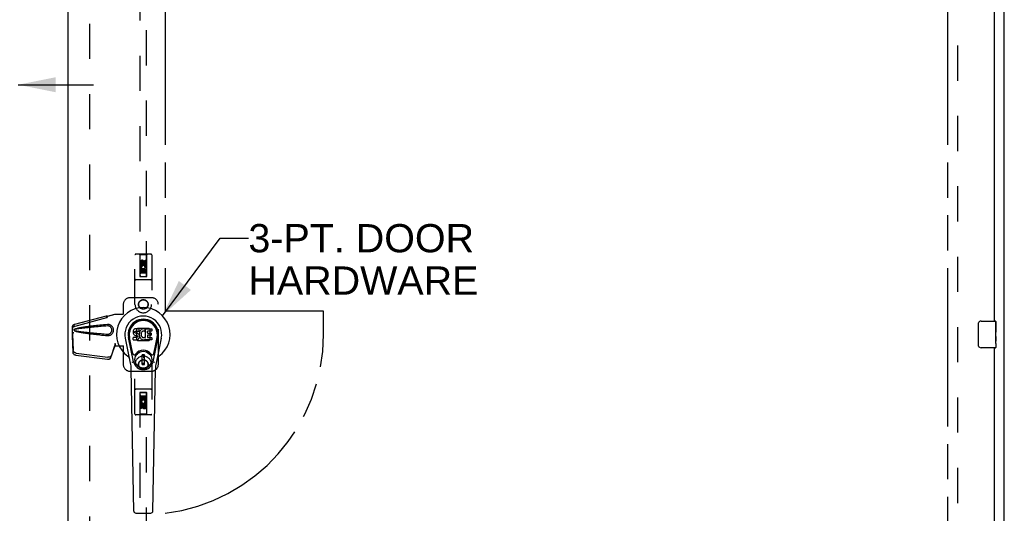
# Model space of a CAD drawing. Header units: inches. Extents: x 0 to 240, y 0 to 155.
# Tile 11 of 19: x 76 to 112, y 76 to 95. Entities that reach past the tile are written whole.
import ezdxf

# ---------------------------------------------------------------- set-up
doc = ezdxf.new("R2010")
doc.units = ezdxf.units.IN
doc.header["$LTSCALE"] = 13.183297
doc.header["$MEASUREMENT"] = 0
doc.linetypes.add('HIDDEN', pattern=[0.2, 0.1, -0.1])
doc.linetypes.add('PHANTOM', pattern=[0.8, 0.45, -0.05, 0.1, -0.05, 0.1, -0.05])
doc.layers.get('0').update_dxf_attribs({"linetype": 'CONTINUOUS'})
for name, color, linetype in [('02___PRT_ALL_AXES', 7, 'CONTINUOUS'), ('AVAILABLE_DOOR_SPACE', 7, 'CONTINUOUS'), ('DEFAULT_2', 8, 'HIDDEN'), ('DIMENSIONS', 7, 'CONTINUOUS')]:
    doc.layers.add(name, color=color, linetype=linetype)
doc.styles.get("Standard").update_dxf_attribs({"font": 'arial.ttf'})
doc.dimstyles.new('DIMSTYLE_1', dxfattribs={"dimtxt": 1.057484, "dimasz": 1.409978, "dimexe": 0.09, "dimexo": 0.07, "dimgap": 0.0375, "dimtad": 0, "dimtih": 1, "dimtoh": 1, "dimzin": 4, "dimdsep": 46, "dimtxsty": 'Standard', "dimblk": '_FILLED', "dimblk1": '_FILLED', "dimblk2": '_FILLED', "dimcen": 0.09, "dimazin": 1, "dimtfac": 1, "dimtdec": 3, "dimtofl": 0, "dimtmove": 0, "dimatfit": 3, "dimldrblk": '_FILLED', "dimfxl": 1, "dimtolj": 1, "dimtzin": 4, "dimarcsym": 0})
doc.dimstyles.get("Standard").update_dxf_attribs({"dimtxt": 1.198482, "dimasz": 1.409978, "dimexe": 0.09, "dimexo": 0.07, "dimgap": 0.09, "dimtad": 0, "dimtih": 1, "dimtoh": 1, "dimdec": 3, "dimzin": 4, "dimdsep": 46, "dimtxsty": 'Standard', "dimblk": '_FILLED', "dimblk1": '_FILLED', "dimblk2": '_FILLED', "dimcen": 0.09, "dimadec": 3, "dimazin": 1, "dimtp": 0.001, "dimtm": 0.001, "dimtfac": 1, "dimtdec": 3, "dimtofl": 0, "dimtmove": 0, "dimatfit": 3, "dimldrblk": '_FILLED', "dimfxl": 1, "dimtolj": 1, "dimtzin": 4, "dimarcsym": 0})

# ---------------------------------------------------------------- blocks, each defined once
blk = doc.blocks.new('_FILLED')
at = {"color": 0, "linetype": 'ByBlock'}
blk.add_solid([(0, 0), (-1, 0.2), (-1, -0.2)], dxfattribs=at)
blk = doc.blocks.new('*D10')
at = {"layer": 'DIMENSIONS', "color": 2, "linetype": 'Continuous'}
for p, q in [((71.912, 92.226), (69.432, 92.226)), ((75.537, 92.226), (78.357, 92.226))]:
    blk.add_line(p, q, dxfattribs=at)
at = {"layer": 'DIMENSIONS', "color": 2, "linetype": 'Continuous', "xscale": 1.409978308, "yscale": 1.409978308, "zscale": 1.409978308}
blk.add_blockref('_FILLED', (71.912, 92.226), dxfattribs=at)
at = {"layer": 'DIMENSIONS', "color": 2, "linetype": 'Continuous', "xscale": 1.409978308, "yscale": 1.409978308, "zscale": 1.409978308, "rotation": 180}
blk.add_blockref('_FILLED', (75.537, 92.226), dxfattribs=at)
at = {"layer": 'DIMENSIONS', "color": 2, "linetype": 'Continuous', "insert": (68.904, 92.755), "char_height": 1.0575, "width": 2.87368, "attachment_point": 3, "line_spacing_factor": 0.9}
blk.add_mtext('3.63', dxfattribs=at)
blk = doc.blocks.new('*D20')
at = {"layer": 'DIMENSIONS', "color": 2, "linetype": 'Continuous'}
for p, q in [((77.412, 95.978), (74.592, 95.978)), ((81.037, 95.978), (83.409, 95.978))]:
    blk.add_line(p, q, dxfattribs=at)
at = {"layer": 'DIMENSIONS', "color": 2, "linetype": 'Continuous', "xscale": 1.409978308, "yscale": 1.409978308, "zscale": 1.409978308}
blk.add_blockref('_FILLED', (77.412, 95.978), dxfattribs=at)
at = {"layer": 'DIMENSIONS', "color": 2, "linetype": 'Continuous', "xscale": 1.409978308, "yscale": 1.409978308, "zscale": 1.409978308, "rotation": 180}
blk.add_blockref('_FILLED', (81.037, 95.978), dxfattribs=at)
at = {"layer": 'DIMENSIONS', "color": 2, "linetype": 'Continuous', "insert": (83.938, 96.507), "char_height": 1.0575, "width": 2.87368, "attachment_point": 1, "line_spacing_factor": 0.9}
blk.add_mtext('3.63', dxfattribs=at)

msp = doc.modelspace()

# ---------------------------------------------------------------- linework, layer by layer
at = {"color": 3, "linetype": 'Continuous'}
for p, q in [((112.474, 46.975), (112.474, 118.767)), ((77.412, 47.725), (77.412, 118.017)), ((112.099, 112.621), (112.099, 83.371)), ((112.099, 82.371), (112.099, 53.121))]:
    msp.add_line(p, q, dxfattribs=at)
at = {"color": 7, "linetype": 'Continuous'}
for p, q in [((111.604, 83.371), (112.144, 83.371)), ((112.159, 83.356), (112.159, 83.217)), ((79.84, 82.985), (79.838, 82.961)), ((79.845, 83.008), (79.84, 82.985)), ((79.855, 83.031), (79.845, 83.008)), ((79.868, 83.051), (79.855, 83.031)), ((79.877, 83.059), (79.868, 83.051)), ((79.886, 83.065), (79.877, 83.059)), ((79.908, 83.075), (79.886, 83.065)), ((79.931, 83.082), (79.908, 83.075)), ((79.912, 82.98), (79.915, 82.986)), ((79.915, 82.986), (79.921, 82.991)), ((79.921, 82.991), (79.935, 82.996)), ((80.071, 83.082), (79.931, 83.082)), ((79.935, 82.996), (79.95, 82.997)), ((79.95, 82.997), (80.063, 82.997)), ((80.063, 82.997), (80.069, 82.997)), ((80.069, 82.997), (80.07, 83.003)), ((80.07, 83.003), (80.072, 83.016)), ((80.073, 83.039), (80.071, 83.082)), ((80.072, 83.016), (80.073, 83.039)), ((80.105, 83.002), (80.094, 82.982)), ((80.118, 83.02), (80.105, 83.002)), ((80.132, 83.037), (80.118, 83.02)), ((80.149, 83.052), (80.132, 83.037)), ((80.167, 83.065), (80.149, 83.052)), ((80.187, 83.074), (80.167, 83.065)), ((80.209, 83.079), (80.187, 83.074)), ((80.212, 82.992), (80.187, 82.982)), ((80.231, 83.081), (80.209, 83.079)), ((80.224, 82.996), (80.212, 82.992)), ((80.238, 82.995), (80.224, 82.996)), ((80.254, 83.08), (80.231, 83.081)), ((80.251, 82.992), (80.238, 82.995)), ((80.263, 82.987), (80.251, 82.992)), ((80.265, 83.079), (80.254, 83.08)), ((80.275, 83.075), (80.265, 83.079)), ((80.295, 83.058), (80.269, 82.99)), ((80.294, 83.063), (80.275, 83.075)), ((80.304, 82.755), (80.304, 83.08)), ((80.304, 83.08), (80.541, 83.08)), ((80.374, 82.992), (80.374, 82.925)), ((80.541, 82.997), (80.379, 82.997)), ((80.545, 83.076), (80.545, 83.001)), ((111.505, 82.471), (111.505, 83.271)), ((112.159, 82.986), (112.159, 82.955)), ((79.748, 81.801), (79.551, 82.727)), ((79.859, 81.848), (79.666, 82.752)), ((79.714, 82.525), (79.67, 82.753)), ((79.782, 82.379), (79.707, 82.76)), ((79.838, 82.961), (79.839, 82.938)), ((79.839, 82.938), (79.843, 82.914)), ((79.841, 82.676), (79.841, 82.75)), ((79.843, 82.914), (79.851, 82.892)), ((79.905, 82.755), (79.845, 82.755)), ((79.846, 82.671), (79.99, 82.671)), ((79.851, 82.892), (79.864, 82.872)), ((79.864, 82.872), (79.881, 82.854)), ((79.881, 82.854), (79.9, 82.841)), ((79.9, 82.841), (79.912, 82.837)), ((79.965, 82.756), (79.905, 82.755)), ((79.909, 82.95), (79.91, 82.965)), ((79.91, 82.942), (79.909, 82.95)), ((79.91, 82.965), (79.912, 82.98)), ((79.912, 82.935), (79.91, 82.942)), ((79.917, 82.929), (79.912, 82.935)), ((79.912, 82.837), (79.923, 82.835)), ((79.923, 82.925), (79.917, 82.929)), ((79.937, 82.921), (79.923, 82.925)), ((79.923, 82.835), (79.971, 82.834)), ((79.961, 82.921), (79.937, 82.921)), ((79.985, 82.92), (79.961, 82.921)), ((79.981, 82.757), (79.965, 82.756)), ((79.971, 82.834), (79.978, 82.834)), ((79.978, 82.834), (79.985, 82.831)), ((79.987, 82.76), (79.981, 82.757)), ((80.009, 82.915), (79.985, 82.92)), ((79.985, 82.831), (79.991, 82.827)), ((79.993, 82.766), (79.987, 82.76)), ((79.99, 82.671), (80.002, 82.672)), ((79.991, 82.827), (79.996, 82.821)), ((80.002, 82.778), (79.993, 82.766)), ((79.996, 82.821), (80.003, 82.807)), ((80.004, 82.785), (80.002, 82.778)), ((80.002, 82.672), (80.013, 82.676)), ((80.003, 82.807), (80.005, 82.792)), ((80.005, 82.792), (80.004, 82.785)), ((80.02, 82.91), (80.009, 82.915)), ((80.013, 82.676), (80.033, 82.69)), ((80.03, 82.903), (80.02, 82.91)), ((80.047, 82.886), (80.03, 82.903)), ((80.033, 82.69), (80.05, 82.707)), ((80.06, 82.866), (80.047, 82.886)), ((80.05, 82.707), (80.056, 82.717)), ((80.056, 82.717), (80.062, 82.728)), ((80.069, 82.844), (80.06, 82.866)), ((80.062, 82.728), (80.07, 82.75)), ((80.076, 82.821), (80.069, 82.844)), ((80.075, 82.918), (80.07, 82.874)), ((80.07, 82.874), (80.071, 82.852)), ((80.07, 82.75), (80.077, 82.773)), ((80.071, 82.852), (80.075, 82.83)), ((80.079, 82.94), (80.075, 82.918)), ((80.075, 82.83), (80.079, 82.808)), ((80.078, 82.797), (80.076, 82.821)), ((80.077, 82.773), (80.078, 82.797)), ((80.085, 82.962), (80.079, 82.94)), ((80.079, 82.808), (80.086, 82.787)), ((80.094, 82.982), (80.085, 82.962)), ((80.086, 82.787), (80.107, 82.747)), ((80.107, 82.747), (80.12, 82.729)), ((80.12, 82.729), (80.135, 82.712)), ((80.135, 82.712), (80.151, 82.697)), ((80.141, 82.89), (80.14, 82.863)), ((80.14, 82.863), (80.141, 82.849)), ((80.144, 82.916), (80.141, 82.89)), ((80.141, 82.849), (80.144, 82.837)), ((80.148, 82.929), (80.144, 82.916)), ((80.144, 82.837), (80.154, 82.812)), ((80.153, 82.941), (80.148, 82.929)), ((80.151, 82.697), (80.169, 82.683)), ((80.168, 82.964), (80.153, 82.941)), ((80.154, 82.812), (80.168, 82.789)), ((80.176, 82.974), (80.168, 82.964)), ((80.168, 82.789), (80.177, 82.779)), ((80.169, 82.683), (80.179, 82.678)), ((80.187, 82.982), (80.176, 82.974)), ((80.177, 82.779), (80.187, 82.77)), ((80.179, 82.678), (80.189, 82.675)), ((80.187, 82.77), (80.198, 82.762)), ((80.189, 82.675), (80.211, 82.669)), ((80.198, 82.762), (80.21, 82.757)), ((80.21, 82.757), (80.223, 82.755)), ((80.211, 82.669), (80.233, 82.667)), ((80.223, 82.755), (80.237, 82.755)), ((80.233, 82.667), (80.255, 82.67)), ((80.237, 82.755), (80.25, 82.757)), ((80.25, 82.757), (80.263, 82.761)), ((80.255, 82.67), (80.276, 82.676)), ((80.263, 82.761), (80.275, 82.766)), ((80.275, 82.766), (80.286, 82.774)), ((80.276, 82.676), (80.295, 82.688)), ((80.292, 82.773), (80.304, 82.755)), ((80.295, 82.688), (80.296, 82.688)), ((80.306, 82.688), (80.296, 82.688)), ((80.306, 82.675), (80.306, 82.688)), ((80.542, 82.671), (80.311, 82.671)), ((80.376, 82.834), (80.376, 82.756)), ((80.379, 82.92), (80.51, 82.92)), ((80.51, 82.838), (80.38, 82.838)), ((80.38, 82.752), (80.542, 82.752)), ((80.515, 82.916), (80.515, 82.843)), ((80.546, 82.747), (80.546, 82.675)), ((80.59, 81.848), (80.783, 82.752)), ((80.667, 82.379), (80.742, 82.76)), ((80.898, 82.727), (80.701, 81.801)), ((80.735, 82.525), (80.779, 82.753)), ((112.159, 82.789), (112.159, 82.756)), ((79.83, 82.154), (79.782, 82.379)), ((80.619, 82.154), (80.667, 82.379)), ((112.144, 82.371), (111.604, 82.371)), ((112.159, 82.531), (112.159, 82.386)), ((80.179, 81.739), (80.179, 82.113)), ((80.27, 82.113), (80.179, 82.113)), ((80.179, 82.074), (80.27, 82.074)), ((80.23, 82.074), (80.23, 81.995)), ((80.27, 81.995), (80.23, 81.995)), ((80.27, 81.739), (80.27, 82.113)), ((79.867, 76.255), (79.774, 81.576)), ((80.27, 81.779), (80.179, 81.779)), ((80.179, 81.739), (80.27, 81.739)), ((80.582, 76.255), (80.675, 81.576)), ((79.945, 76.178), (80.504, 76.178))]:
    msp.add_line(p, q, dxfattribs=at)
for points in [[(111.505, 83.271), (111.505, 83.277), (111.505, 83.283), (111.506, 83.289), (111.508, 83.295), (111.509, 83.301), (111.511, 83.307)], [(111.511, 82.435), (111.509, 82.44), (111.508, 82.446), (111.506, 82.452), (111.505, 82.458), (111.505, 82.464), (111.505, 82.471)], [(79.826, 81.818), (79.824, 81.823), (79.823, 81.829), (79.821, 81.835), (79.82, 81.84)], [(80.629, 81.84), (80.627, 81.835), (80.626, 81.829), (80.624, 81.823), (80.623, 81.818)]]:
    msp.add_lwpolyline(points, dxfattribs=at)
for radius in [0.317, 0.313]:
    msp.add_circle((80.224, 81.926), radius, dxfattribs=at)
for centre, radius, start, end in [((80.224, 82.871), 1.004, 305.5066, 234.4934), ((80.224, 82.871), 0.689, 347.9703, 192.0297), ((80.224, 82.871), 0.571, 347.9703, 192.0297), ((80.224, 82.861), 0.527, 348.9402, 191.0594), ((111.604, 83.271), 0.1, 90, 158.7946), ((112.144, 83.356), 0.015, 0, 90), ((80.265, 82.991), 0.00448, 246.1578, 339.0016), ((80.291, 83.06), 0.00448, 339.0016, 51.8729), ((80.379, 82.992), 0.00448, 90, 180), ((80.541, 83.076), 0.00448, 0, 90), ((80.541, 83.001), 0.00448, 270, 360), ((79.845, 82.75), 0.00448, 90, 180.0119), ((79.846, 82.676), 0.00483, 180, 270), ((80.289, 82.77), 0.00448, 34.0893, 127.3444), ((80.311, 82.675), 0.00448, 180, 270), ((80.379, 82.925), 0.00448, 180, 270), ((80.38, 82.834), 0.00448, 90, 180), ((80.38, 82.756), 0.00448, 180, 270), ((80.51, 82.916), 0.00448, 0, 90), ((80.51, 82.843), 0.00448, 270, 360), ((80.542, 82.747), 0.00448, 0, 90), ((80.542, 82.675), 0.00448, 270, 360), ((80.224, 81.926), 0.354, 35.4237, 144.5763), ((111.604, 82.471), 0.1, 201.1999, 270), ((112.144, 82.386), 0.015, 270, 360), ((79.527, 81.893), 0.197, 12.0297, 54.4934), ((79.888, 82.166), 0.0591, 192.0297, 324.5763), ((80.561, 82.166), 0.0591, 215.4237, 347.9703), ((80.922, 81.893), 0.197, 125.5066, 167.9703), ((78.593, 81.555), 1.181, 1, 12.0297), ((80.224, 81.926), 0.374, 192.0297, 347.9703), ((81.856, 81.555), 1.181, 167.9703, 179), ((79.945, 76.257), 0.0787, 181, 270), ((80.504, 76.257), 0.0787, 270, 359)]:
    msp.add_arc(centre, radius, start, end, dxfattribs=at)
msp.add_ellipse((80.224, 82.861), major_axis=(0, 0.565), ratio=0.999848, start_param=-1.76365, end_param=1.76365, dxfattribs=at)
at = {"layer": '02___PRT_ALL_AXES', "color": 8, "linetype": 'HIDDEN'}
for p, q in [((80.118, 85.494), (80.118, 85.586)), ((80.16, 85.586), (80.16, 85.494)), ((80.204, 85.557), (80.204, 85.586)), ((80.245, 85.6), (80.245, 85.553)), ((80.289, 85.557), (80.289, 85.65)), ((80.289, 85.65), (80.331, 85.65)), ((80.331, 85.65), (80.331, 85.557)), ((80.16, 85.494), (80.118, 85.494)), ((80.118, 85.181), (80.118, 85.337)), ((80.118, 85.337), (80.295, 85.337)), ((80.166, 85.362), (80.127, 85.345)), ((80.16, 85.295), (80.16, 85.181)), ((80.203, 85.295), (80.16, 85.295)), ((80.203, 85.202), (80.203, 85.295)), ((80.245, 85.202), (80.203, 85.202)), ((80.245, 85.295), (80.245, 85.202)), ((80.289, 85.295), (80.245, 85.295)), ((80.295, 85.337), (80.277, 85.35)), ((80.289, 85.181), (80.289, 85.295)), ((80.32, 85.341), (80.319, 85.337)), ((80.319, 85.337), (80.331, 85.337)), ((80.331, 85.337), (80.331, 85.181)), ((80.16, 85.181), (80.118, 85.181)), ((80.331, 85.181), (80.289, 85.181)), ((80.118, 80.404), (80.118, 80.56)), ((80.118, 80.56), (80.16, 80.56)), ((80.13, 80.404), (80.118, 80.404)), ((80.128, 80.401), (80.13, 80.404)), ((80.331, 80.404), (80.153, 80.404)), ((80.153, 80.404), (80.172, 80.391)), ((80.16, 80.56), (80.16, 80.447)), ((80.16, 80.447), (80.204, 80.447)), ((80.204, 80.447), (80.204, 80.539)), ((80.204, 80.539), (80.246, 80.539)), ((80.246, 80.539), (80.246, 80.447)), ((80.246, 80.447), (80.289, 80.447)), ((80.289, 80.447), (80.289, 80.56)), ((80.289, 80.56), (80.331, 80.56)), ((80.331, 80.56), (80.331, 80.404)), ((80.118, 80.092), (80.118, 80.184)), ((80.16, 80.092), (80.118, 80.092)), ((80.16, 80.184), (80.16, 80.092)), ((80.204, 80.142), (80.204, 80.188)), ((80.245, 80.184), (80.245, 80.156)), ((80.283, 80.38), (80.322, 80.397)), ((80.289, 80.156), (80.289, 80.248)), ((80.289, 80.248), (80.331, 80.248)), ((80.331, 80.248), (80.331, 80.156))]:
    msp.add_line(p, q, dxfattribs=at)
at = {"layer": '02___PRT_ALL_AXES', "color": 7, "linetype": 'Continuous'}
for p, q in [((112.159, 82.792), (112.159, 83.356)), ((112.159, 83.217), (112.152, 83.217)), ((112.152, 83.217), (112.152, 82.986)), ((112.159, 83.049), (112.152, 83.049)), ((112.159, 82.986), (112.152, 82.986)), ((112.159, 82.756), (112.152, 82.756)), ((112.152, 82.756), (112.152, 82.619)), ((112.159, 82.95), (112.154, 82.95)), ((112.158, 82.816), (112.156, 82.838)), ((112.158, 82.818), (112.159, 82.818)), ((112.159, 82.532), (112.159, 82.789)), ((112.154, 82.588), (112.159, 82.588)), ((112.159, 82.531), (112.159, 82.386))]:
    msp.add_line(p, q, dxfattribs=at)
for points in [[(112.156, 82.838), (112.155, 82.85), (112.154, 82.862), (112.154, 82.875), (112.153, 82.887), (112.153, 82.9), (112.152, 82.913), (112.153, 82.926), (112.153, 82.938), (112.154, 82.951), (112.154, 82.963), (112.155, 82.975)], [(112.154, 82.583), (112.153, 82.592), (112.153, 82.601), (112.153, 82.61), (112.152, 82.619)], [(112.159, 82.789), (112.159, 82.797), (112.159, 82.806), (112.158, 82.816)], [(112.157, 82.558), (112.156, 82.566), (112.155, 82.574), (112.154, 82.583)], [(112.159, 82.531), (112.159, 82.535), (112.159, 82.54), (112.158, 82.545), (112.157, 82.558)]]:
    msp.add_lwpolyline(points, dxfattribs=at)
at = {"layer": '02___PRT_ALL_AXES', "color": 8, "linetype": 'HIDDEN'}
for centre, radius in [((80.224, 85.543), 0.085), ((80.224, 83.996), 0.172), ((80.224, 81.746), 0.172), ((80.224, 80.198), 0.085)]:
    msp.add_circle(centre, radius, dxfattribs=at)
for centre, radius, start, end in [((80.182, 85.586), 0.0644, 12.2995, 180.0775), ((80.182, 85.586), 0.0219, 359.9011, 180), ((80.225, 85.387), 0.107, 334.2636, 203.4027), ((80.225, 85.387), 0.0639, 324.8895, 203.4026), ((80.268, 85.557), 0.0635, 180, 360), ((80.267, 85.557), 0.0219, 190.307, 360), ((80.224, 80.355), 0.107, 154.2636, 23.4027), ((80.181, 80.184), 0.0635, 0, 180), ((80.224, 80.355), 0.0639, 144.8895, 23.4026), ((80.182, 80.184), 0.0219, 10.307, 180), ((80.267, 80.156), 0.0644, 192.2995, 0.0775), ((80.267, 80.156), 0.0219, 179.9011, 360)]:
    msp.add_arc(centre, radius, start, end, dxfattribs=at)
at = {"layer": '02___PRT_ALL_AXES', "color": 7, "linetype": 'Continuous'}
msp.add_ellipse((111.896, 82.955), major_axis=(0.263, 0), ratio=0.432808, start_param=0, end_param=0.179988, dxfattribs=at)
at = {"layer": 'AVAILABLE_DOOR_SPACE', "color": 4, "linetype": 'PHANTOM'}
for p, q in [((81.037, 116.996), (81.037, 83.746)), ((110.349, 116.996), (110.349, 48.746)), ((86.974, 83.746), (81.037, 83.746)), ((86.974, 82.871), (86.974, 83.746))]:
    msp.add_line(p, q, dxfattribs=at)
msp.add_arc((80.224, 82.871), 6.75, 276.9135, 360, dxfattribs=at)
at = {"layer": 'DEFAULT_2', "color": 8, "linetype": 'HIDDEN'}
for p, q in [((78.224, 48.371), (78.224, 117.371)), ((110.724, 117.423), (110.724, 48.319)), ((80.099, 117.043), (80.099, 85.042)), ((80.349, 85.042), (80.349, 117.043)), ((79.912, 83.996), (79.912, 85.853)), ((80.507, 85.883), (79.942, 85.883)), ((80.094, 85.853), (80.064, 85.883)), ((80.094, 85.853), (80.098, 85.043)), ((80.354, 85.853), (80.094, 85.853)), ((80.224, 85.615), (80.162, 85.579)), ((80.162, 85.579), (80.162, 85.507)), ((80.162, 85.579), (80.172, 85.573)), ((80.224, 85.604), (80.172, 85.573)), ((80.172, 85.573), (80.172, 85.513)), ((80.224, 85.615), (80.224, 85.604)), ((80.287, 85.579), (80.224, 85.615)), ((80.277, 85.573), (80.224, 85.604)), ((80.287, 85.579), (80.277, 85.573)), ((80.277, 85.513), (80.277, 85.573)), ((80.287, 85.507), (80.287, 85.579)), ((80.351, 85.043), (80.354, 85.853)), ((80.354, 85.853), (80.384, 85.883)), ((80.537, 85.853), (80.537, 83.996)), ((80.352, 85.293), (80.097, 85.293)), ((80.162, 85.507), (80.172, 85.513)), ((80.162, 85.507), (80.224, 85.471)), ((80.172, 85.513), (80.224, 85.482)), ((80.224, 85.482), (80.277, 85.513)), ((80.224, 85.471), (80.287, 85.507)), ((80.224, 85.471), (80.224, 85.482)), ((80.287, 85.507), (80.277, 85.513)), ((80.507, 84.918), (79.942, 84.918)), ((80.098, 85.043), (80.351, 85.043)), ((80.099, 85.045), (80.349, 85.045)), ((80.099, 85.042), (80.349, 85.042)), ((80.309, 85.168), (80.139, 85.168)), ((80.537, 84.246), (79.724, 84.246)), ((79.474, 83.996), (79.474, 83.643)), ((80.787, 81.746), (80.787, 83.996)), ((77.654, 83.253), (78.845, 83.573)), ((77.668, 83.182), (78.858, 83.502)), ((78.846, 83.569), (78.845, 83.573)), ((78.858, 83.502), (78.845, 83.573)), ((78.846, 83.569), (78.859, 83.498)), ((78.859, 83.498), (78.858, 83.502)), ((78.884, 83.553), (79.156, 83.626)), ((78.892, 83.553), (78.884, 83.553)), ((78.892, 83.553), (79.164, 83.626)), ((79.156, 83.626), (79.477, 83.626)), ((79.47, 83.626), (79.474, 83.643)), ((79.477, 83.626), (79.474, 83.643)), ((77.567, 83.074), (77.569, 83.096)), ((77.567, 82.873), (77.567, 83.074)), ((77.573, 83.074), (77.567, 83.074)), ((77.573, 83.073), (77.573, 83.072)), ((77.573, 83.072), (77.573, 83.071)), ((77.573, 83.071), (77.573, 83.069)), ((77.573, 83.069), (77.574, 83.057)), ((77.574, 83.057), (77.576, 83.039)), ((77.576, 83.039), (77.577, 83.027)), ((77.577, 83.027), (77.578, 83.017)), ((77.586, 83.049), (77.589, 83.061)), ((77.589, 83.061), (77.594, 83.08)), ((77.621, 83.24), (77.634, 83.169)), ((78.903, 83.245), (78.881, 83.244)), ((79.987, 83.072), (80.023, 83.108)), ((79.987, 82.669), (79.987, 83.072)), ((80.023, 83.108), (80.426, 83.108)), ((80.426, 83.108), (80.462, 83.072)), ((80.462, 83.072), (80.462, 82.669)), ((77.575, 82.884), (77.562, 82.813)), ((77.562, 82.823), (77.562, 82.813)), ((77.562, 82.813), (77.581, 82.198)), ((77.573, 82.9), (77.564, 82.844)), ((77.588, 82.955), (77.567, 82.873)), ((77.567, 82.873), (77.573, 82.873)), ((77.575, 82.884), (77.594, 82.269)), ((77.596, 82.955), (77.594, 82.948)), ((80.023, 82.633), (79.987, 82.669)), ((80.426, 82.633), (80.023, 82.633)), ((80.462, 82.669), (80.426, 82.633)), ((79.012, 82.004), (79.144, 82.388)), ((79.026, 82.075), (79.158, 82.459)), ((79.144, 82.388), (79.158, 82.459)), ((79.154, 82.454), (79.144, 82.388)), ((79.156, 82.533), (79.157, 82.523)), ((79.156, 82.533), (79.156, 82.446)), ((79.156, 82.533), (79.164, 82.533)), ((79.156, 82.446), (79.477, 82.446)), ((79.157, 82.523), (79.157, 82.493)), ((79.157, 82.475), (79.157, 82.469)), ((79.164, 82.533), (79.164, 82.446)), ((79.47, 82.446), (79.474, 82.429)), ((79.477, 82.446), (79.474, 82.429)), ((79.474, 82.429), (79.474, 81.746)), ((77.698, 82.099), (78.886, 81.947)), ((77.712, 82.17), (78.899, 82.018)), ((79.912, 79.888), (79.912, 81.746)), ((80.537, 81.746), (80.537, 79.888)), ((79.724, 81.496), (80.537, 81.496)), ((80.507, 80.823), (79.942, 80.823)), ((80.098, 80.698), (80.094, 79.888)), ((80.097, 80.448), (80.352, 80.448)), ((80.098, 80.698), (80.351, 80.698)), ((80.099, 80.7), (80.099, 48.698)), ((80.349, 80.7), (80.099, 80.7)), ((80.349, 80.697), (80.099, 80.697)), ((80.139, 80.573), (80.309, 80.573)), ((80.349, 48.698), (80.349, 80.7)), ((80.354, 79.888), (80.351, 80.698)), ((80.224, 80.271), (80.162, 80.235)), ((80.162, 80.235), (80.162, 80.163)), ((80.162, 80.235), (80.172, 80.229)), ((80.162, 80.163), (80.172, 80.168)), ((80.162, 80.163), (80.224, 80.126)), ((80.224, 80.259), (80.172, 80.229)), ((80.172, 80.229), (80.172, 80.168)), ((80.172, 80.168), (80.224, 80.138)), ((80.224, 80.271), (80.224, 80.259)), ((80.287, 80.235), (80.224, 80.271)), ((80.277, 80.229), (80.224, 80.259)), ((80.224, 80.138), (80.277, 80.168)), ((80.224, 80.126), (80.287, 80.163)), ((80.224, 80.126), (80.224, 80.138)), ((80.287, 80.235), (80.277, 80.229)), ((80.277, 80.168), (80.277, 80.229)), ((80.287, 80.163), (80.277, 80.168)), ((80.287, 80.163), (80.287, 80.235)), ((80.507, 79.858), (79.942, 79.858)), ((80.094, 79.888), (80.064, 79.858)), ((80.354, 79.888), (80.094, 79.888)), ((80.354, 79.888), (80.384, 79.858))]:
    msp.add_line(p, q, dxfattribs=at)
for points in [[(78.846, 83.569), (78.849, 83.567), (78.852, 83.566), (78.855, 83.564), (78.858, 83.563), (78.861, 83.562), (78.863, 83.561), (78.866, 83.56), (78.868, 83.56)], [(78.859, 83.498), (78.862, 83.5), (78.864, 83.502), (78.866, 83.504), (78.868, 83.506), (78.87, 83.509), (78.872, 83.511), (78.873, 83.514), (78.874, 83.517), (78.875, 83.52), (78.876, 83.523), (78.877, 83.526), (78.878, 83.53), (78.879, 83.534), (78.88, 83.538), (78.881, 83.542), (78.882, 83.546)], [(78.868, 83.56), (78.873, 83.559), (78.876, 83.558), (78.879, 83.557), (78.882, 83.556), (78.885, 83.555), (78.888, 83.554), (78.892, 83.553)], [(78.882, 83.546), (78.882, 83.547), (78.884, 83.55), (78.885, 83.551), (78.887, 83.552), (78.89, 83.553)], [(78.882, 83.546), (78.883, 83.549), (78.884, 83.553)], [(77.569, 83.096), (77.57, 83.103), (77.572, 83.111), (77.576, 83.119), (77.58, 83.128), (77.586, 83.135), (77.593, 83.143), (77.602, 83.15), (77.611, 83.157), (77.622, 83.163), (77.634, 83.169)], [(77.57, 83.133), (77.57, 83.127), (77.57, 83.119), (77.57, 83.112), (77.57, 83.105), (77.569, 83.1), (77.569, 83.096)], [(77.57, 83.133), (77.571, 83.147), (77.573, 83.163), (77.576, 83.178), (77.581, 83.192), (77.587, 83.205), (77.594, 83.216), (77.602, 83.226), (77.611, 83.234), (77.621, 83.24)], [(77.571, 83.114), (77.57, 83.131), (77.57, 83.133)], [(77.578, 83.017), (77.577, 83.033), (77.576, 83.049), (77.575, 83.065), (77.574, 83.081), (77.572, 83.098), (77.571, 83.114)], [(77.573, 83.074), (77.573, 83.074), (77.573, 83.074), (77.573, 83.074), (77.573, 83.073), (77.573, 83.073)], [(77.578, 83.017), (77.579, 83.024), (77.581, 83.03), (77.582, 83.036), (77.584, 83.042), (77.586, 83.049)], [(77.621, 83.24), (77.629, 83.244), (77.637, 83.248), (77.645, 83.251), (77.654, 83.253)], [(77.634, 83.169), (77.642, 83.173), (77.65, 83.177), (77.659, 83.18), (77.668, 83.182)], [(77.662, 83.071), (77.656, 83.068), (77.651, 83.064), (77.646, 83.059), (77.643, 83.054), (77.64, 83.048), (77.639, 83.042), (77.638, 83.036), (77.638, 83.03), (77.64, 83.024), (77.643, 83.018), (77.646, 83.013), (77.651, 83.008), (77.656, 83.004), (77.662, 83.001)], [(77.662, 83.06), (77.657, 83.058), (77.653, 83.056), (77.649, 83.052), (77.646, 83.049), (77.643, 83.045), (77.642, 83.04), (77.642, 83.036), (77.642, 83.031), (77.644, 83.027), (77.646, 83.023), (77.649, 83.019), (77.653, 83.016), (77.657, 83.013), (77.662, 83.012)], [(78.881, 83.244), (78.805, 83.236), (78.733, 83.229), (78.664, 83.222), (78.597, 83.215), (78.534, 83.208), (78.472, 83.201), (78.413, 83.195), (78.357, 83.188), (78.303, 83.182), (78.251, 83.175), (78.201, 83.169), (78.153, 83.163), (78.107, 83.157), (78.063, 83.151), (78.021, 83.145), (77.981, 83.139), (77.942, 83.133), (77.905, 83.127), (77.869, 83.121), (77.835, 83.115), (77.803, 83.108), (77.772, 83.102), (77.742, 83.095), (77.714, 83.087), (77.687, 83.079), (77.662, 83.071)], [(78.881, 83.19), (78.817, 83.185), (78.756, 83.18), (78.697, 83.175), (78.64, 83.17), (78.585, 83.165), (78.532, 83.16), (78.482, 83.156), (78.433, 83.152), (78.386, 83.147), (78.341, 83.143), (78.298, 83.139), (78.257, 83.135), (78.217, 83.132), (78.179, 83.128), (78.143, 83.124), (78.109, 83.121), (78.076, 83.117), (78.045, 83.114), (78.015, 83.111), (77.986, 83.108), (77.957, 83.105), (77.93, 83.101), (77.903, 83.098), (77.876, 83.095), (77.849, 83.091), (77.822, 83.088), (77.795, 83.084), (77.769, 83.08), (77.742, 83.076), (77.715, 83.071), (77.689, 83.066), (77.662, 83.06)], [(77.662, 83.012), (77.688, 83.006), (77.715, 83), (77.742, 82.996), (77.768, 82.991), (77.795, 82.988), (77.822, 82.984), (77.849, 82.98), (77.875, 82.977), (77.902, 82.974), (77.929, 82.97), (77.957, 82.967), (77.985, 82.964), (78.014, 82.961), (78.044, 82.958), (78.075, 82.954), (78.108, 82.951), (78.143, 82.947), (78.179, 82.944), (78.216, 82.94), (78.256, 82.936), (78.297, 82.932), (78.34, 82.928), (78.385, 82.924), (78.432, 82.92), (78.481, 82.916), (78.532, 82.911), (78.585, 82.907), (78.64, 82.902), (78.697, 82.897), (78.756, 82.892), (78.817, 82.887), (78.881, 82.881)], [(77.662, 83.001), (77.687, 82.992), (77.713, 82.984), (77.741, 82.977), (77.77, 82.97), (77.801, 82.964), (77.833, 82.958), (77.867, 82.951), (77.902, 82.945), (77.939, 82.939), (77.977, 82.933), (78.017, 82.927), (78.06, 82.921), (78.103, 82.915), (78.149, 82.909), (78.197, 82.903), (78.247, 82.897), (78.299, 82.89), (78.353, 82.884), (78.41, 82.877), (78.469, 82.871), (78.53, 82.864), (78.595, 82.857), (78.662, 82.85), (78.732, 82.843), (78.805, 82.835), (78.881, 82.828)], [(78.881, 82.828), (78.903, 82.827), (78.926, 82.828), (78.948, 82.832), (78.97, 82.839), (78.991, 82.848), (79.011, 82.859), (79.029, 82.872), (79.046, 82.887), (79.06, 82.903), (79.072, 82.919), (79.082, 82.935), (79.09, 82.952), (79.096, 82.969), (79.101, 82.985), (79.104, 83.002), (79.106, 83.019), (79.107, 83.036), (79.106, 83.052), (79.104, 83.069), (79.101, 83.086), (79.096, 83.103), (79.09, 83.119), (79.082, 83.136), (79.072, 83.153), (79.06, 83.169), (79.046, 83.184), (79.029, 83.199), (79.011, 83.213), (78.991, 83.224), (78.97, 83.233), (78.948, 83.239), (78.926, 83.243), (78.903, 83.245)], [(78.881, 82.881), (78.89, 82.881), (78.899, 82.881), (78.909, 82.882), (78.918, 82.883), (78.927, 82.885), (78.936, 82.887), (78.945, 82.89), (78.954, 82.894), (78.962, 82.898), (78.971, 82.902), (78.979, 82.908), (78.987, 82.914), (78.995, 82.921), (79.003, 82.929), (79.011, 82.938), (79.018, 82.948), (79.025, 82.959), (79.031, 82.97), (79.035, 82.981), (79.039, 82.992), (79.042, 83.003), (79.043, 83.014), (79.045, 83.025), (79.045, 83.035), (79.045, 83.045), (79.044, 83.056), (79.042, 83.066), (79.039, 83.077), (79.036, 83.089), (79.032, 83.1), (79.026, 83.111), (79.02, 83.122), (79.012, 83.132), (79.004, 83.142), (78.996, 83.15), (78.988, 83.157), (78.98, 83.163), (78.971, 83.169), (78.963, 83.174), (78.955, 83.178), (78.946, 83.181), (78.937, 83.184), (78.928, 83.187), (78.918, 83.189), (78.909, 83.19), (78.899, 83.191), (78.89, 83.191), (78.881, 83.19)], [(77.564, 82.844), (77.564, 82.839), (77.562, 82.823)], [(77.596, 82.955), (77.591, 82.935), (77.585, 82.916), (77.58, 82.897), (77.575, 82.879), (77.569, 82.861), (77.564, 82.844)], [(77.588, 82.955), (77.586, 82.945), (77.583, 82.936), (77.581, 82.926), (77.578, 82.917), (77.575, 82.909), (77.573, 82.9)], [(77.573, 82.9), (77.573, 82.898), (77.573, 82.895), (77.574, 82.892), (77.574, 82.889), (77.575, 82.887), (77.575, 82.884)], [(77.712, 82.17), (77.696, 82.173), (77.681, 82.177), (77.667, 82.182), (77.653, 82.189), (77.641, 82.196), (77.629, 82.205), (77.619, 82.215), (77.611, 82.225), (77.604, 82.235), (77.599, 82.247), (77.596, 82.258), (77.594, 82.269)], [(79.157, 82.506), (79.157, 82.498), (79.156, 82.485), (79.155, 82.471), (79.153, 82.455), (79.151, 82.437), (79.15, 82.426)], [(79.164, 82.533), (79.162, 82.513), (79.159, 82.493), (79.156, 82.473), (79.154, 82.454)], [(79.157, 82.493), (79.157, 82.484), (79.157, 82.475)], [(79.157, 82.469), (79.158, 82.467), (79.158, 82.464), (79.158, 82.462), (79.158, 82.459)], [(77.581, 82.198), (77.582, 82.187), (77.585, 82.176), (77.59, 82.164), (77.597, 82.154), (77.606, 82.143), (77.616, 82.134), (77.627, 82.125), (77.64, 82.118), (77.653, 82.111), (77.668, 82.106), (77.683, 82.102), (77.698, 82.099)], [(78.886, 81.947), (78.9, 81.945), (78.914, 81.945), (78.928, 81.947), (78.941, 81.949), (78.954, 81.953), (78.966, 81.957), (78.977, 81.963), (78.987, 81.97), (78.995, 81.977), (79.003, 81.986), (79.008, 81.995), (79.012, 82.004)], [(79.026, 82.075), (79.022, 82.066), (79.016, 82.057), (79.009, 82.048), (79, 82.041), (78.991, 82.034), (78.98, 82.028), (78.968, 82.024), (78.955, 82.02), (78.941, 82.018), (78.928, 82.016), (78.914, 82.016), (78.899, 82.018)]]:
    msp.add_lwpolyline(points, dxfattribs=at)
for centre, radius in [((80.224, 85.543), 0.0845), ((80.224, 83.996), 0.18), ((80.224, 81.746), 0.18), ((80.224, 80.198), 0.0845)]:
    msp.add_circle(centre, radius, dxfattribs=at)
for centre, radius, start, end in [((79.942, 85.853), 0.03, 90, 180), ((80.507, 85.853), 0.03, 0, 90), ((79.942, 84.948), 0.03, 180, 270), ((80.139, 85.128), 0.04, 90, 180), ((80.139, 85.083), 0.04, 180, 270), ((80.309, 85.128), 0.04, 0, 90), ((80.309, 85.083), 0.04, 270, 360), ((80.507, 84.948), 0.03, 270, 360), ((79.724, 83.996), 0.25, 90, 180), ((80.537, 83.996), 0.25, 0, 90), ((80.224, 83.996), 0.312, 180, 360), ((80.224, 81.746), 0.312, 0, 180), ((79.724, 81.746), 0.25, 180, 270), ((80.537, 81.746), 0.25, 270, 360), ((79.942, 80.793), 0.03, 90, 180), ((80.507, 80.793), 0.03, 0, 90), ((80.139, 80.658), 0.04, 90, 180), ((80.139, 80.613), 0.04, 180, 270), ((80.309, 80.658), 0.04, 0, 90), ((80.309, 80.613), 0.04, 270, 360), ((79.942, 79.888), 0.03, 180, 270), ((80.507, 79.888), 0.03, 270, 360)]:
    msp.add_arc(centre, radius, start, end, dxfattribs=at)
msp.add_ellipse((77.593, 82.948), major_axis=(0.02, 0.0746), ratio=0.018459, start_param=-3.136658, end_param=-1.565862, dxfattribs=at)

# ---------------------------------------------------------------- texts
at = {"layer": 'DIMENSIONS', "color": 2, "linetype": 'Continuous', "insert": (84.16, 87.006), "char_height": 1.0575, "width": 8.60139, "attachment_point": 1, "line_spacing_factor": 0.9}
msp.add_mtext('3-PT. DOOR\\PHARDWARE', dxfattribs=at)

# ---------------------------------------------------------------- dimensions: what is measured, and where the dimension line sits
at = {"layer": 'DIMENSIONS', "color": 2, "linetype": 'Continuous'}
dim = msp.add_linear_dim(base=(77.411918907, 95.978250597), p1=(81.036918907, 83.74578807), p2=(77.411918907, 117.99678807), angle=180, dimstyle='DIMSTYLE_1', dxfattribs=at)
dim.commit()
dim.dimension.update_dxf_attribs({"geometry": '*D20', "text_midpoint": (85.373176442, 95.9723521), "dimtype": 160})
dim = msp.add_linear_dim(base=(75.536918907, 92.226120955), p1=(71.911918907, 116.99578807), p2=(75.536918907, 47.74478807), dimstyle='DIMSTYLE_1', dxfattribs=at)
dim.commit()
dim.dimension.update_dxf_attribs({"geometry": '*D10', "text_midpoint": (67.465540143, 92.220224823), "dimtype": 160})

# ---------------------------------------------------------------- leaders
at = {"layer": 'DIMENSIONS', "color": 2, "linetype": 'Continuous', "annotation_type": 0, "has_hookline": 1, "hookline_direction": 1, "text_width": 8.42}
msp.add_leader([(80.941, 83.574), (83.098, 86.478), (84.16, 86.478)], dimstyle='Standard', override={"dimtad": 0}, dxfattribs=at)

doc.saveas('drawing.dxf')
